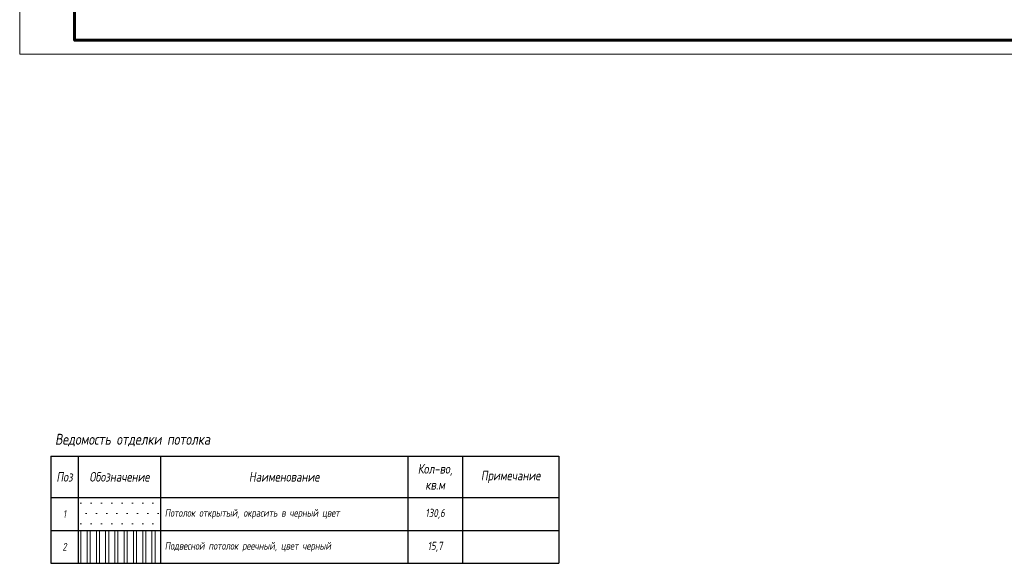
# Paper-space layout '03 двери' of a CAD drawing. Header units: millimetres. Extents: x -1565 to 1981, y -324 to 672.
# Tile 5 of 18: x -3 to 356, y -187 to 11. Entities that reach past the tile are written whole.
import ezdxf
from ezdxf.enums import TextEntityAlignment as Align

# ---------------------------------------------------------------- set-up
doc = ezdxf.new("R2010")
doc.units = ezdxf.units.MM
doc.layers.get('Defpoints').update_dxf_attribs({"color": 31})
doc.layers.add('pol', color=7, linetype='Continuous', lineweight=15, true_color=0x738991)
doc.layers.add('pot', color=183, linetype='Continuous', lineweight=15)
doc.styles.add('fl_iso paper', font='isocpeur.ttf', dxfattribs={"width": 0.8, "oblique": 10})

# ---------------------------------------------------------------- blocks, each defined once
blk = doc.blocks.new('*U12450')
at = {"linetype": 'Continuous', "lineweight": 60, "ltscale": 2}
blk.add_lwpolyline([(0, 410), (0, 0), (-569, 0), (-569, 410)], close=True, dxfattribs=at)
at = {"layer": 'Defpoints', "color": 6, "lineweight": 5}
blk.add_lwpolyline([(5, 415), (5, -5), (-589, -5), (-589, 415)], close=True, dxfattribs=at)
at = {"style": 'fl_iso paper', "oblique": 10, "width": 0.8}
for tag, height, p in [('LIST', 3.5, (-27.5, 20)), ('PLAN1', 3.45, (-85, 10.26)), ('PLAN2', 3.5, (-85, 4.7))]:
    blk.add_attdef(tag, text='', height=height, dxfattribs=at).set_placement(p, align=Align.MIDDLE)
blk = doc.blocks.new('*T3297')
at = {"color": 0, "linetype": 'ByBlock', "lineweight": -2, "transparency": 16777216}
for p, q in [((0, 0), (185, 0)), ((0, 0), (0, -39)), ((10, 0), (10, -39)), ((40, 0), (40, -39)), ((130, 0), (130, -39)), ((150, 0), (150, -39)), ((185, 0), (185, -39)), ((0, -15), (185, -15)), ((0, -27), (185, -27)), ((0, -39), (185, -39))]:
    blk.add_line(p, q, dxfattribs=at)
at = {"transparency": 16777216, "style": 'fl_iso paper'}
for s, insert, char_height, width, attachment_point in [('Кол-во, кв.м', (140, -7.5), 3.5, 17, 5), ('{\\C7;Поз}', (5, -7.5), 3.5, 7, 5), ('{\\C7;Обозначение }', (25, -7.5), 3.5, 27, 5), ('{\\C7;Наименование}', (85, -7.5), 3.5, 87, 5), ('Примечание', (167.5, -7.5), 3.5, 32, 5), ('1', (5, -21), 2.8, 7, 5), ('Потолок открытый, окрасить в черный цвет ', (41.5, -21), 2.8, 87, 4), ('130,6', (140, -21), 3, 17, 5), ('2', (5, -33), 2.8, 7, 5), ('Подвесной потолок реечный, цвет черный', (41.5, -33), 2.8, 87, 4), ('15,7', (140, -33), 3, 17, 5)]:
    blk.add_mtext(s, dxfattribs=dict(at, insert=insert, char_height=char_height, width=width, attachment_point=attachment_point))

psp = doc.layouts.new('03 двери')

# ---------------------------------------------------------------- hatches: boundary and pattern name
at = {"layer": 'pot', "lineweight": 9, "transparency": 33554687}
h = psp.add_hatch(dxfattribs=at)
h.set_pattern_fill('DOTS', color=0, scale=60)
h.set_pattern_definition([(0, (159816.3636, -20246.3434), (1.875, 3.75), [0, -3.75])])
h.paths.add_polyline_path([(18.52, -163.01), (48.52, -163.01), (48.52, -175.01), (18.52, -175.01)])
h = psp.add_hatch(dxfattribs=at)
h.set_pattern_fill('ANSI32', color=0, scale=9, angle=45)
h.set_pattern_definition([(90, (-329.2663, 254.7214), (-3.375, 0), []), (90, (-328.1413, 255.8464), (-3.375, 0), [])])
h.paths.add_polyline_path([(18.52, -175.01), (48.52, -175.01), (48.52, -187.01), (18.52, -187.01)])

# ---------------------------------------------------------------- linework, layer by layer
psp.add_lwpolyline([(17.18, 413.47), (586.18, 413.47), (586.18, 3.47), (17.18, 3.47)], close=True)
at = {"layer": 'pol', "linetype": 'ByBlock', "lineweight": 0}
psp.add_lwpolyline([(18.52, -163.01), (48.52, -163.01), (48.52, -175.01), (18.52, -175.01)], close=True, dxfattribs=at)

# ---------------------------------------------------------------- block references
at = {"color": 1, "lineweight": 18}
psp.add_blockref('*U12450', (586.18, 3.47), dxfattribs=at)
psp.add_blockref('*T3297', (8.52, -148.01))

# ---------------------------------------------------------------- texts
at = {"color": 6, "insert": (10.06, -139.84), "char_height": 4, "width": 73.7414, "attachment_point": 1, "style": 'fl_iso paper'}
psp.add_mtext('Ведомость отделки потолка', dxfattribs=at)

doc.saveas('drawing.dxf')
